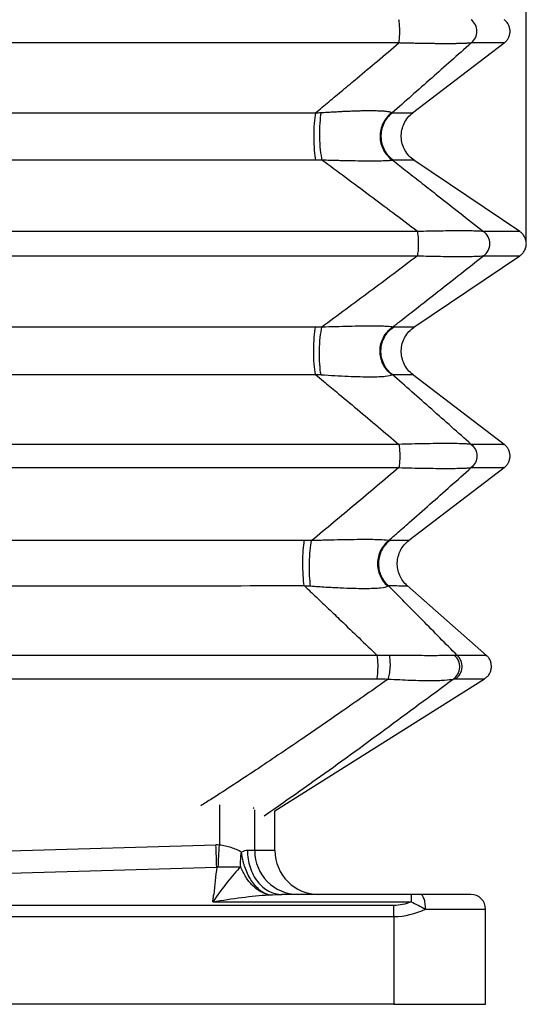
# Model space of a CAD drawing. Header units: millimetres. Extents: x 0 to 838, y 0 to 648.
# Tile 11 of 21: x 346 to 415, y 282 to 416. Entities that reach past the tile are written whole.
import ezdxf

# ---------------------------------------------------------------- set-up
doc = ezdxf.new("R2010")
doc.units = ezdxf.units.MM
doc.header["$LTSCALE"] = 3
doc.layers.add('DIMENSIONS', color=140, linetype='Continuous', lineweight=25)
doc.styles.add('SLDTEXTSTYLE0', font='TXT', dxfattribs={"width": 0.7})
doc.dimstyles.new('SLDDIMSTYLE1', dxfattribs={"dimtxt": 6.474023, "dimasz": 9.906, "dimexe": 0, "dimexo": 0.0625, "dimgap": 1.618506, "dimtad": 0, "dimtih": 1, "dimtoh": 1, "dimdec": 1, "dimrnd": 1e-09, "dimzin": 12, "dimdsep": 46, "dimtxsty": 'SLDTEXTSTYLE0', "dimsah": 1, "dimcen": 0.09, "dimadec": 0, "dimazin": 3, "dimtfac": 1, "dimtdec": 1, "dimtofl": 0, "dimtmove": 0, "dimatfit": 3, "dimfxl": 0, "dimfrac": 2, "dimtolj": 1, "dimtzin": 12, "dimarcsym": 0})

# ---------------------------------------------------------------- blocks, each defined once
blk = doc.blocks.new('_D_5')
at = {"layer": 'DIMENSIONS'}
for p, q in [((274.94, 389.37), (274.94, 549.14)), ((414.78, 389.37), (414.78, 549.14)), ((274.94, 539.61), (327.05, 539.61)), ((335.82, 539.61), (333.65, 539.61)), ((333.65, 539.61), (333.65, 529.32)), ((355.06, 539.61), (357.23, 539.61)), ((357.23, 539.61), (357.23, 529.32)), ((414.78, 539.61), (363.83, 539.61)), ((333.65, 529.32), (335.82, 529.32)), ((357.23, 529.32), (355.06, 529.32))]:
    blk.add_line(p, q, dxfattribs=at)
for points in [[(274.94, 539.61), (284.85, 538.09), (284.85, 541.14)], [(414.78, 539.61), (404.88, 541.14), (404.88, 538.09)]]:
    blk.add_solid(points, dxfattribs=at)
at = {"layer": 'DIMENSIONS', "char_height": 6.35, "attachment_point": 1, "style": 'SLDTEXTSTYLE0'}
for s, insert in [('139.8', (333.13, 549.25)), ('5.51', (335.82, 537.51))]:
    blk.add_mtext(s, dxfattribs=dict(at, insert=insert))

msp = doc.modelspace()

# ---------------------------------------------------------------- linework, layer by layer
for p, q in [((399.26, 403.29), (411.78, 412.84)), ((413.9, 387.09), (399.45, 396.84)), ((399.45, 374.03), (413.91, 383.78)), ((411.78, 358.02), (399.26, 367.58)), ((398.71, 344.87), (411.78, 354.84)), ((409.37, 329.19), (398.5, 338.74)), ((380.47, 307.97), (409.1, 326.01)), ((372.88, 308.8), (372.88, 303.3)), ((377.6, 308.36), (377.51, 308.33)), ((377.6, 308.36), (377.52, 308.32)), ((377.56, 308.29), (377.6, 308.36)), ((377.58, 308.28), (377.6, 308.36)), ((377.72, 302.55), (377.72, 308.13)), ((380.47, 302.55), (380.47, 307.97)), ((372.42, 303.3), (344.22, 302.45)), ((377.72, 302.55), (376.71, 302.55)), ((380.47, 302.55), (377.72, 302.55)), ((344.22, 299.45), (372.52, 300.3)), ((399.06, 296.55), (381.42, 296.55)), ((399.06, 296.55), (399.06, 295.55)), ((407.22, 296.55), (400.34, 296.55)), ((396.72, 295.04), (291.72, 295.04)), ((371.99, 295.55), (399.06, 295.55)), ((401.02, 294.55), (409.22, 294.55)), ((409.22, 281.55), (409.22, 294.55)), ((291.72, 293.54), (396.72, 293.54)), ((396.72, 293.54), (396.72, 281.55)), ((396.72, 281.55), (291.72, 281.55)), ((396.72, 281.55), (409.22, 281.55))]:
    msp.add_line(p, q)
at = {"flags": 128}
msp.add_lwpolyline([(371.99, 295.55), (372.01, 295.67), (372.02, 295.8), (372.04, 295.92), (372.05, 296.05), (372.07, 296.17), (372.08, 296.3), (372.1, 296.42), (372.11, 296.55)], dxfattribs=at)
for centre, radius, start, end in [((385.97, 318.54), 55.5, 89.0614, 89.9637), ((384.45, 292.83), 52.05, 88.8652, 89.9605), ((372.59, 297.78), 5.53, 86.9841, 91.7385), ((383.67, 302.5), 5.96, 179.5669, 269.5602), ((386.47, 302.55), 6, 180, 270), ((407.22, 294.55), 2, 0, 90)]:
    msp.add_arc(centre, radius, start, end)
for points, knots in [([(397.38, 412.84), (397.42, 413.03), (397.45, 413.27), (397.5, 413.82), (397.51, 414.13), (397.51, 414.74), (397.5, 415.04), (397.45, 415.59), (397.42, 415.84), (397.38, 416.02)], [0, 0, 0, 0, 0.25, 0.25, 0.5, 0.5, 0.75, 0.75, 1, 1, 1, 1]), ([(407.27, 412.84), (407.51, 413.03), (407.7, 413.27), (407.97, 413.82), (408.04, 414.13), (408.04, 414.74), (407.97, 415.04), (407.7, 415.59), (407.51, 415.84), (407.27, 416.02)], [0, 0, 0, 0, 0.25, 0.25, 0.5, 0.5, 0.75, 0.75, 1, 1, 1, 1]), ([(411.78, 412.84), (411.89, 412.94), (412.13, 413.15), (412.37, 413.54), (412.53, 413.97), (412.58, 414.43), (412.53, 414.89), (412.37, 415.33), (412.13, 415.72), (411.89, 415.92), (411.78, 416.02)], [0, 0, 0, 0, 0.125002, 0.25, 0.375, 0.499998, 0.624998, 0.749997, 0.874998, 1, 1, 1, 1]), ([(397.38, 412.84), (380.05, 412.84), (362.45, 412.84), (327.27, 412.84), (309.68, 412.84), (292.35, 412.84)], [0, 0, 0, 0, 0.5, 0.5, 1, 1, 1, 1]), ([(385.99, 403.29), (386.6, 403.8), (387.86, 404.84), (389.76, 406.43), (391.97, 408.28), (394.52, 410.42), (396.4, 412.02), (397.38, 412.84)], [0, 0, 0, 0, 0.1616796, 0.3285072, 0.5004611, 0.7420854, 1, 1, 1, 1]), ([(407.27, 412.84), (406.34, 412.02), (404.54, 410.42), (401.82, 408.01), (399.15, 405.65), (397.35, 404.06), (396.47, 403.29)], [0, 0, 0, 0, 0.257909, 0.499539, 0.755551, 1, 1, 1, 1]), ([(407.27, 412.84), (407.24, 412.84), (407.18, 412.83), (407.09, 412.82), (406.98, 412.81), (406.87, 412.8), (406.74, 412.8), (406.61, 412.79), (406.47, 412.78), (406.32, 412.77), (406.17, 412.77), (406, 412.76), (405.83, 412.76), (405.64, 412.75), (405.45, 412.75), (405.25, 412.75), (405.05, 412.74), (404.83, 412.74), (404.61, 412.74), (404.38, 412.74), (404.14, 412.74), (403.89, 412.74), (403.63, 412.74), (403.37, 412.74), (403.1, 412.74), (402.82, 412.74), (402.54, 412.74), (402.24, 412.75), (401.94, 412.75), (401.63, 412.75), (401.32, 412.76), (400.99, 412.76), (400.66, 412.77), (400.33, 412.77), (399.98, 412.78), (399.63, 412.79), (399.27, 412.8), (398.91, 412.8), (398.53, 412.81), (398.15, 412.82), (397.77, 412.83), (397.51, 412.84), (397.38, 412.84)], [0, 0, 0, 0, 0.027017, 0.053735, 0.080168, 0.106329, 0.13223, 0.157887, 0.183313, 0.208524, 0.233534, 0.258358, 0.283013, 0.307515, 0.331879, 0.356123, 0.380263, 0.404315, 0.428298, 0.452229, 0.476124, 0.500002, 0.523879, 0.547773, 0.571703, 0.595685, 0.619736, 0.643875, 0.668118, 0.692482, 0.716983, 0.741638, 0.766463, 0.791474, 0.816685, 0.842112, 0.867769, 0.893671, 0.919832, 0.946265, 0.972983, 1, 1, 1, 1]), ([(411.69, 412.84), (411.71, 412.84), (411.76, 412.84), (411.04, 412.84), (409.63, 412.84), (408.06, 412.84), (407.27, 412.84)], [0, 0, 0, 0, 0.142736, 0.428498, 0.714253, 1, 1, 1, 1]), ([(386.76, 403.33), (386.9, 403.34), (387.16, 403.36), (387.56, 403.39), (387.95, 403.41), (388.33, 403.43), (388.7, 403.45), (389.06, 403.47), (389.41, 403.49), (389.76, 403.51), (390.1, 403.52), (390.43, 403.54), (390.75, 403.55), (391.07, 403.56), (391.37, 403.57), (391.67, 403.58), (391.96, 403.59), (392.24, 403.6), (392.52, 403.6), (392.78, 403.61), (393.04, 403.61), (393.28, 403.61), (393.59, 403.61), (393.96, 403.61), (394.35, 403.6), (394.72, 403.59), (395.05, 403.58), (395.35, 403.55), (395.61, 403.53), (395.84, 403.5), (396.04, 403.47), (396.2, 403.43), (396.32, 403.38), (396.38, 403.35), (396.41, 403.33)], [0, 0, 0, 0, 0.027051, 0.053655, 0.07983, 0.105592, 0.130959, 0.155951, 0.180587, 0.204887, 0.228873, 0.252566, 0.27599, 0.299167, 0.322123, 0.344883, 0.367471, 0.389915, 0.412241, 0.434477, 0.456649, 0.478787, 0.500918, 0.542992, 0.585195, 0.627717, 0.670742, 0.714452, 0.759016, 0.804599, 0.851353, 0.899419, 0.948927, 1, 1, 1, 1]), ([(303.74, 403.29), (304.32, 403.29), (305.48, 403.29), (307.23, 403.29), (308.98, 403.3), (310.74, 403.3), (312.5, 403.3), (314.27, 403.3), (316.04, 403.3), (317.81, 403.3), (319.59, 403.3), (321.37, 403.31), (323.16, 403.31), (324.95, 403.31), (326.74, 403.31), (328.54, 403.31), (330.34, 403.31), (332.14, 403.31), (333.95, 403.31), (335.76, 403.31), (337.57, 403.31), (339.39, 403.31), (341.21, 403.31), (343.04, 403.31), (345.42, 403.31), (348.35, 403.31), (351.82, 403.31), (355.29, 403.31), (358.75, 403.31), (362.19, 403.31), (365.63, 403.31), (369.05, 403.31), (372.46, 403.3), (375.86, 403.3), (379.25, 403.3), (382.62, 403.29), (384.87, 403.29), (385.99, 403.29)], [0, 0, 0, 0, 0.0213253, 0.042689, 0.0640911, 0.0855314, 0.1070099, 0.1285263, 0.1500806, 0.1716726, 0.1933023, 0.2149695, 0.2366741, 0.258416, 0.280195, 0.3020111, 0.3238641, 0.3457539, 0.3676803, 0.3896433, 0.4116426, 0.4336783, 0.4557501, 0.477858, 0.5000017, 0.5422477, 0.5843913, 0.6264316, 0.6683677, 0.7101987, 0.7519237, 0.7935419, 0.8350524, 0.8764543, 0.9177468, 0.958929, 1, 1, 1, 1]), ([(385.99, 403.29), (385.92, 402.91), (385.86, 402.4), (385.79, 401.27), (385.77, 400.64), (385.78, 399.39), (385.8, 398.76), (385.88, 397.66), (385.94, 397.18), (386.01, 396.83)], [0, 0, 0, 0, 0.25, 0.25, 0.5, 0.5, 0.75, 0.75, 1, 1, 1, 1]), ([(385.99, 403.29), (386.12, 403.3), (386.38, 403.31), (386.63, 403.33), (386.76, 403.33)], [0, 0, 0, 0, 0.501359, 1, 1, 1, 1]), ([(386.76, 403.33), (386.69, 402.96), (386.63, 402.45), (386.56, 401.32), (386.55, 400.68), (386.57, 399.42), (386.6, 398.79), (386.72, 397.68), (386.79, 397.2), (386.88, 396.84)], [0, 0, 0, 0, 0.25, 0.25, 0.5, 0.5, 0.75, 0.75, 1, 1, 1, 1]), ([(396.41, 403.33), (395.91, 402.96), (395.5, 402.45), (394.95, 401.32), (394.81, 400.68), (394.83, 399.42), (394.99, 398.79), (395.58, 397.68), (396.01, 397.2), (396.52, 396.84)], [0, 0, 0, 0, 0.25, 0.25, 0.5, 0.5, 0.75, 0.75, 1, 1, 1, 1]), ([(396.47, 403.29), (395.98, 402.91), (395.58, 402.4), (395.05, 401.27), (394.92, 400.64), (394.96, 399.39), (395.12, 398.76), (395.72, 397.66), (396.14, 397.18), (396.66, 396.83)], [0, 0, 0, 0, 0.25, 0.25, 0.5, 0.5, 0.75, 0.75, 1, 1, 1, 1]), ([(396.41, 403.33), (396.42, 403.33), (396.44, 403.31), (396.46, 403.3), (396.47, 403.29)], [0, 0, 0, 0, 0.498638, 1, 1, 1, 1]), ([(396.47, 403.29), (397.04, 403.29), (398.18, 403.3), (399.03, 403.31), (399.4, 403.31), (399.29, 403.31), (399.29, 403.31)], [0, 0, 0, 0, 0.332739, 0.666175, 0.999969, 1, 1, 1, 1]), ([(399.48, 396.82), (399.23, 397.01), (398.73, 397.4), (398.18, 398.19), (397.82, 399.07), (397.68, 400.01), (397.77, 400.97), (398.08, 401.87), (398.58, 402.69), (399.05, 403.1), (399.29, 403.31)], [0, 0, 0, 0, 0.125001, 0.250003, 0.375004, 0.500003, 0.625003, 0.750001, 0.875001, 1, 1, 1, 1]), ([(386.01, 396.83), (385.42, 396.83), (384.24, 396.83), (382.46, 396.83), (380.68, 396.83), (378.91, 396.83), (377.13, 396.82), (375.35, 396.82), (373.56, 396.82), (371.78, 396.82), (369.99, 396.82), (368.21, 396.82), (366.42, 396.82), (364.63, 396.82), (362.84, 396.82), (361.05, 396.82), (359.26, 396.82), (357.47, 396.82), (355.68, 396.82), (353.88, 396.82), (352.09, 396.82), (350.3, 396.82), (348.5, 396.82), (346.71, 396.82), (344.91, 396.82), (343.12, 396.82), (341.32, 396.82), (339.52, 396.82), (337.73, 396.82), (335.93, 396.82), (334.14, 396.82), (332.34, 396.82), (330.55, 396.82), (328.75, 396.82), (326.96, 396.82), (325.17, 396.82), (323.37, 396.82), (321.58, 396.82), (319.79, 396.82), (318, 396.82), (316.21, 396.82), (314.42, 396.82), (312.64, 396.82), (310.85, 396.83), (309.06, 396.83), (307.28, 396.83), (305.5, 396.83), (304.31, 396.83), (303.72, 396.83)], [0, 0, 0, 0, 0.0216732, 0.0433506, 0.0650323, 0.0867181, 0.108408, 0.1301018, 0.1517994, 0.1735008, 0.1952059, 0.2169145, 0.2386266, 0.260342, 0.2820608, 0.3037827, 0.3255077, 0.3472357, 0.3689666, 0.3907003, 0.4124367, 0.4341757, 0.4559173, 0.4776613, 0.4994076, 0.5211562, 0.5429069, 0.5646597, 0.5864145, 0.6081711, 0.6299295, 0.6516895, 0.6734511, 0.6952142, 0.7169787, 0.7387445, 0.7605115, 0.7822796, 0.8040486, 0.8258186, 0.8475894, 0.869361, 0.8911331, 0.9129058, 0.9346789, 0.9564524, 0.9782261, 1, 1, 1, 1]), ([(386.88, 396.84), (386.74, 396.84), (386.45, 396.83), (386.16, 396.83), (386.01, 396.83)], [0, 0, 0, 0, 0.4999545, 1, 1, 1, 1]), ([(399.93, 387.09), (398.81, 387.94), (396.65, 389.57), (393.37, 392.03), (390.14, 394.44), (387.95, 396.05), (386.88, 396.84)], [0, 0, 0, 0, 0.259346, 0.499506, 0.756235, 1, 1, 1, 1]), ([(396.52, 396.84), (396.51, 396.83), (396.48, 396.83), (396.43, 396.81), (396.37, 396.8), (396.3, 396.79), (396.21, 396.78), (396.12, 396.77), (396.02, 396.76), (395.91, 396.75), (395.79, 396.75), (395.48, 396.73), (394.85, 396.71), (393.69, 396.7), (392.26, 396.71), (390.94, 396.73), (389.9, 396.75), (389.19, 396.77), (388.45, 396.79), (387.68, 396.81), (387.15, 396.83), (386.88, 396.84)], [0, 0, 0, 0, 0.027065, 0.053692, 0.0799, 0.105705, 0.131126, 0.156182, 0.180893, 0.20528, 0.229364, 0.253168, 0.378213, 0.499125, 0.620312, 0.745512, 0.793675, 0.843041, 0.89378, 0.946051, 1, 1, 1, 1]), ([(396.52, 396.84), (397.19, 396.32), (398.54, 395.26), (400.61, 393.64), (403, 391.76), (405.78, 389.57), (407.85, 387.94), (408.93, 387.09)], [0, 0, 0, 0, 0.161059, 0.3279, 0.500494, 0.740638, 1, 1, 1, 1]), ([(396.66, 396.83), (396.64, 396.83), (396.6, 396.83), (396.55, 396.84), (396.52, 396.84)], [0, 0, 0, 0, 0.500045, 1, 1, 1, 1]), ([(399.48, 396.82), (399.42, 396.82), (399.29, 396.82), (398.35, 396.82), (397.22, 396.83), (396.66, 396.83)], [0, 0, 0, 0, 0.333786, 0.667242, 1, 1, 1, 1]), ([(399.93, 387.09), (390.87, 387.09), (381.71, 387.09), (367.91, 387.09), (363.3, 387.09), (354.09, 387.09), (349.47, 387.09), (340.26, 387.09), (335.64, 387.09), (326.42, 387.09), (321.82, 387.09), (308.02, 387.09), (298.86, 387.09), (289.79, 387.09)], [0, 0, 0, 0, 0.25, 0.25, 0.375, 0.375, 0.5, 0.5, 0.625, 0.625, 0.75, 0.75, 1, 1, 1, 1]), ([(408.93, 387.09), (408.81, 387.1), (408.66, 387.12), (408.29, 387.14), (408.07, 387.15), (407.55, 387.16), (407.26, 387.17), (406.6, 387.18), (406.22, 387.18), (405.42, 387.18), (404.98, 387.18), (404.06, 387.17), (403.58, 387.16), (402.08, 387.14), (401.01, 387.12), (399.93, 387.09)], [0, 0, 0, 0, 0.125, 0.125, 0.25, 0.25, 0.375, 0.375, 0.5, 0.5, 0.625, 0.625, 0.75, 0.75, 1, 1, 1, 1]), ([(399.93, 383.77), (399.98, 383.96), (400.02, 384.21), (400.08, 384.78), (400.09, 385.11), (400.09, 385.76), (400.08, 386.08), (400.02, 386.66), (399.98, 386.91), (399.93, 387.09)], [0, 0, 0, 0, 0.25, 0.25, 0.5, 0.5, 0.75, 0.75, 1, 1, 1, 1]), ([(408.93, 383.77), (409.19, 383.96), (409.42, 384.21), (409.72, 384.78), (409.8, 385.11), (409.8, 385.76), (409.72, 386.08), (409.42, 386.66), (409.19, 386.91), (408.93, 387.09)], [0, 0, 0, 0, 0.25, 0.25, 0.5, 0.5, 0.75, 0.75, 1, 1, 1, 1]), ([(413.9, 387.09), (413.84, 387.09), (413.73, 387.09), (412.75, 387.09), (411.23, 387.09), (409.7, 387.09), (408.93, 387.09)], [0, 0, 0, 0, 0.24985, 0.500001, 0.750133, 1, 1, 1, 1]), ([(413.9, 383.77), (414.03, 383.87), (414.29, 384.08), (414.57, 384.49), (414.75, 384.94), (414.81, 385.43), (414.75, 385.92), (414.57, 386.38), (414.29, 386.79), (414.03, 386.99), (413.9, 387.09)], [0, 0, 0, 0, 0.125002, 0.2500026, 0.3750012, 0.500001, 0.6249988, 0.7499984, 0.8749994, 1, 1, 1, 1]), ([(289.79, 383.77), (298.86, 383.77), (308.02, 383.77), (321.82, 383.77), (326.42, 383.77), (335.64, 383.77), (340.26, 383.77), (349.47, 383.77), (354.09, 383.77), (363.3, 383.77), (367.91, 383.77), (381.71, 383.77), (390.87, 383.77), (399.93, 383.77)], [0, 0, 0, 0, 0.25, 0.25, 0.375, 0.375, 0.5, 0.5, 0.625, 0.625, 0.75, 0.75, 1, 1, 1, 1]), ([(399.93, 383.77), (398.85, 382.96), (396.69, 381.32), (393.44, 378.88), (390.17, 376.45), (387.98, 374.83), (386.88, 374.03)], [0, 0, 0, 0, 0.249663, 0.499506, 0.749619, 1, 1, 1, 1]), ([(396.52, 374.03), (396.92, 374.34), (397.95, 375.14), (400.02, 376.76), (402.72, 378.88), (405.83, 381.32), (407.9, 382.96), (408.93, 383.77)], [0, 0, 0, 0, 0.095923, 0.250384, 0.500494, 0.750535, 1, 1, 1, 1]), ([(399.93, 383.77), (401.01, 383.75), (402.08, 383.72), (403.58, 383.7), (404.06, 383.69), (404.98, 383.69), (405.42, 383.68), (406.22, 383.68), (406.6, 383.69), (407.26, 383.69), (407.55, 383.7), (408.07, 383.72), (408.29, 383.73), (408.66, 383.75), (408.81, 383.76), (408.93, 383.77)], [0, 0, 0, 0, 0.25, 0.25, 0.375, 0.375, 0.5, 0.5, 0.625, 0.625, 0.75, 0.75, 0.875, 0.875, 1, 1, 1, 1]), ([(408.93, 383.77), (409.7, 383.77), (411.23, 383.77), (412.75, 383.77), (413.73, 383.77), (413.84, 383.77), (413.9, 383.77)], [0, 0, 0, 0, 0.249867, 0.499999, 0.75015, 1, 1, 1, 1]), ([(386.01, 374.03), (372.42, 374.04), (358.64, 374.05), (331.08, 374.05), (317.3, 374.04), (303.72, 374.03)], [0, 0, 0, 0, 0.5, 0.5, 1, 1, 1, 1]), ([(385.99, 367.57), (385.92, 367.96), (385.86, 368.46), (385.79, 369.59), (385.77, 370.23), (385.78, 371.48), (385.8, 372.1), (385.88, 373.2), (385.94, 373.68), (386.01, 374.03)], [0, 0, 0, 0, 0.25, 0.25, 0.5, 0.5, 0.75, 0.75, 1, 1, 1, 1]), ([(386.76, 367.53), (386.69, 367.91), (386.63, 368.41), (386.56, 369.55), (386.55, 370.18), (386.57, 371.45), (386.6, 372.07), (386.72, 373.19), (386.79, 373.67), (386.88, 374.03)], [0, 0, 0, 0, 0.25, 0.25, 0.5, 0.5, 0.75, 0.75, 1, 1, 1, 1]), ([(396.52, 374.03), (396.41, 374.07), (396.13, 374.1), (395.42, 374.14), (395.14, 374.15), (394.47, 374.16), (394.08, 374.16), (393.21, 374.16), (392.73, 374.16), (391.7, 374.15), (391.16, 374.14), (390, 374.11), (389.4, 374.1), (388.16, 374.07), (387.52, 374.05), (386.88, 374.03)], [0, 0, 0, 0, 0.25, 0.25, 0.375, 0.375, 0.5, 0.5, 0.625, 0.625, 0.75, 0.75, 0.875, 0.875, 1, 1, 1, 1]), ([(396.41, 367.53), (395.91, 367.91), (395.5, 368.41), (394.95, 369.55), (394.81, 370.18), (394.83, 371.45), (394.99, 372.07), (395.58, 373.19), (396.01, 373.67), (396.52, 374.03)], [0, 0, 0, 0, 0.25, 0.25, 0.5, 0.5, 0.75, 0.75, 1, 1, 1, 1]), ([(396.47, 367.57), (395.98, 367.96), (395.58, 368.46), (395.05, 369.59), (394.92, 370.23), (394.96, 371.48), (395.12, 372.1), (395.72, 373.2), (396.14, 373.68), (396.66, 374.03)], [0, 0, 0, 0, 0.25, 0.25, 0.5, 0.5, 0.75, 0.75, 1, 1, 1, 1]), ([(399.48, 374.05), (399.42, 374.05), (399.29, 374.05), (398.35, 374.04), (397.22, 374.04), (396.66, 374.03)], [0, 0, 0, 0, 0.333786, 0.667242, 1, 1, 1, 1]), ([(399.29, 367.55), (399.05, 367.76), (398.58, 368.18), (398.08, 369), (397.77, 369.9), (397.68, 370.85), (397.82, 371.79), (398.18, 372.68), (398.73, 373.46), (399.23, 373.85), (399.48, 374.05)], [0, 0, 0, 0, 0.124999, 0.249999, 0.374997, 0.499997, 0.624996, 0.749997, 0.874999, 1, 1, 1, 1]), ([(303.74, 367.57), (317.32, 367.56), (331.09, 367.55), (358.63, 367.55), (372.41, 367.56), (385.99, 367.57)], [0, 0, 0, 0, 0.5, 0.5, 1, 1, 1, 1]), ([(385.99, 367.57), (386.35, 367.27), (387.31, 366.48), (389.22, 364.89), (391.71, 362.81), (394.55, 360.42), (396.44, 358.82), (397.38, 358.02)], [0, 0, 0, 0, 0.095713, 0.250359, 0.500461, 0.750558, 1, 1, 1, 1]), ([(386.76, 367.53), (387.4, 367.49), (388.04, 367.45), (389.28, 367.38), (389.88, 367.35), (391.03, 367.3), (391.58, 367.29), (392.61, 367.26), (393.09, 367.25), (393.96, 367.25), (394.34, 367.26), (395.01, 367.29), (395.3, 367.3), (396.01, 367.38), (396.28, 367.45), (396.41, 367.53)], [0, 0, 0, 0, 0.125, 0.125, 0.25, 0.25, 0.375, 0.375, 0.5, 0.5, 0.625, 0.625, 0.75, 0.75, 1, 1, 1, 1]), ([(407.27, 358.02), (406.37, 358.82), (404.57, 360.42), (401.87, 362.81), (399.17, 365.2), (397.37, 366.78), (396.47, 367.57)], [0, 0, 0, 0, 0.2496804, 0.499539, 0.7496425, 1, 1, 1, 1]), ([(396.47, 367.57), (397.03, 367.57), (398.16, 367.56), (399.1, 367.55), (399.23, 367.55), (399.29, 367.55)], [0, 0, 0, 0, 0.332761, 0.666219, 1, 1, 1, 1]), ([(397.38, 358.02), (388.75, 358.02), (380.03, 358.02), (362.5, 358.02), (353.68, 358.02), (336.04, 358.02), (327.23, 358.02), (309.69, 358.02), (300.97, 358.02), (292.35, 358.02)], [0, 0, 0, 0, 0.25, 0.25, 0.5, 0.5, 0.75, 0.75, 1, 1, 1, 1]), ([(407.27, 358.02), (407.14, 358.04), (406.98, 358.05), (406.58, 358.08), (406.34, 358.09), (405.78, 358.11), (405.46, 358.12), (404.73, 358.13), (404.32, 358.13), (403.43, 358.13), (402.95, 358.13), (401.94, 358.12), (401.41, 358.11), (400.3, 358.09), (399.73, 358.08), (398.57, 358.05), (397.97, 358.04), (397.38, 358.02)], [0, 0, 0, 0, 0.125, 0.125, 0.25, 0.25, 0.375, 0.375, 0.5, 0.5, 0.625, 0.625, 0.75, 0.75, 0.875, 0.875, 1, 1, 1, 1]), ([(397.38, 358.02), (397.42, 357.84), (397.45, 357.59), (397.5, 357.04), (397.51, 356.74), (397.51, 356.13), (397.5, 355.82), (397.45, 355.27), (397.42, 355.03), (397.38, 354.84)], [0, 0, 0, 0, 0.25, 0.25, 0.5, 0.5, 0.75, 0.75, 1, 1, 1, 1]), ([(407.27, 358.02), (407.51, 357.84), (407.7, 357.59), (407.97, 357.04), (408.04, 356.74), (408.04, 356.13), (407.97, 355.82), (407.7, 355.27), (407.51, 355.03), (407.27, 354.84)], [0, 0, 0, 0, 0.25, 0.25, 0.5, 0.5, 0.75, 0.75, 1, 1, 1, 1]), ([(411.69, 358.02), (411.7, 358.02), (411.76, 358.02), (411.04, 358.02), (409.63, 358.02), (408.05, 358.02), (407.27, 358.02)], [0, 0, 0, 0, 0.143085, 0.429361, 0.715112, 1, 1, 1, 1]), ([(411.78, 354.84), (411.89, 354.94), (412.13, 355.15), (412.37, 355.54), (412.53, 355.97), (412.58, 356.43), (412.53, 356.89), (412.37, 357.33), (412.13, 357.72), (411.89, 357.92), (411.78, 358.02)], [0, 0, 0, 0, 0.125002, 0.2500029, 0.3750021, 0.5000021, 0.6249998, 0.7499999, 0.8749985, 1, 1, 1, 1]), ([(292.35, 354.84), (300.97, 354.84), (309.69, 354.84), (327.23, 354.84), (336.04, 354.84), (353.68, 354.84), (362.5, 354.84), (380.03, 354.84), (388.75, 354.84), (397.38, 354.84)], [0, 0, 0, 0, 0.25, 0.25, 0.5, 0.5, 0.75, 0.75, 1, 1, 1, 1]), ([(397.38, 354.84), (396.39, 354.01), (394.42, 352.34), (391.45, 349.84), (388.47, 347.35), (386.48, 345.7), (385.48, 344.87)], [0, 0, 0, 0, 0.249658, 0.499505, 0.749618, 1, 1, 1, 1]), ([(395.99, 344.87), (396.35, 345.19), (397.29, 346.01), (399.17, 347.67), (401.63, 349.84), (404.45, 352.34), (406.33, 354.01), (407.27, 354.84)], [0, 0, 0, 0, 0.095822, 0.250385, 0.500495, 0.75055, 1, 1, 1, 1]), ([(397.38, 354.84), (397.97, 354.83), (398.57, 354.81), (399.73, 354.79), (400.3, 354.77), (401.41, 354.76), (401.94, 354.75), (402.95, 354.74), (403.43, 354.74), (404.32, 354.74), (404.73, 354.74), (405.46, 354.75), (405.78, 354.76), (406.34, 354.77), (406.58, 354.79), (406.98, 354.81), (407.14, 354.83), (407.27, 354.84)], [0, 0, 0, 0, 0.125, 0.125, 0.25, 0.25, 0.375, 0.375, 0.5, 0.5, 0.625, 0.625, 0.75, 0.75, 0.875, 0.875, 1, 1, 1, 1]), ([(407.27, 354.84), (408.05, 354.84), (409.63, 354.84), (411.04, 354.84), (411.76, 354.84), (411.7, 354.84), (411.69, 354.84)], [0, 0, 0, 0, 0.284888, 0.570639, 0.856915, 1, 1, 1, 1]), ([(384.48, 344.88), (371.39, 344.89), (358.13, 344.89), (331.6, 344.89), (318.34, 344.89), (305.24, 344.88)], [0, 0, 0, 0, 0.5, 0.5, 1, 1, 1, 1]), ([(384.46, 338.73), (384.4, 339.12), (384.35, 339.61), (384.29, 340.68), (384.28, 341.27), (384.28, 342.44), (384.3, 343.02), (384.37, 344.06), (384.42, 344.52), (384.48, 344.88)], [0, 0, 0, 0, 0.25, 0.25, 0.5, 0.5, 0.75, 0.75, 1, 1, 1, 1]), ([(385.34, 338.68), (385.28, 339.06), (385.23, 339.55), (385.17, 340.63), (385.17, 341.22), (385.19, 342.4), (385.23, 342.99), (385.33, 344.04), (385.4, 344.51), (385.48, 344.87)], [0, 0, 0, 0, 0.25, 0.25, 0.5, 0.5, 0.75, 0.75, 1, 1, 1, 1]), ([(395.99, 344.87), (395.86, 344.91), (395.56, 344.95), (394.78, 344.99), (394.47, 345), (393.73, 345.01), (393.31, 345.01), (392.37, 345.01), (391.84, 345.01), (390.72, 345), (390.13, 344.99), (388.87, 344.96), (388.21, 344.95), (386.86, 344.91), (386.17, 344.89), (385.48, 344.87)], [0, 0, 0, 0, 0.25, 0.25, 0.375, 0.375, 0.5, 0.5, 0.625, 0.625, 0.75, 0.75, 0.875, 0.875, 1, 1, 1, 1]), ([(395.99, 344.87), (395.53, 344.51), (395.15, 344.04), (394.63, 342.99), (394.49, 342.4), (394.46, 341.22), (394.58, 340.63), (395.05, 339.55), (395.41, 339.06), (395.86, 338.68)], [0, 0, 0, 0, 0.25, 0.25, 0.5, 0.5, 0.75, 0.75, 1, 1, 1, 1]), ([(396.14, 344.88), (395.68, 344.52), (395.3, 344.06), (394.77, 343.02), (394.62, 342.44), (394.58, 341.27), (394.69, 340.68), (395.15, 339.61), (395.5, 339.12), (395.93, 338.73)], [0, 0, 0, 0, 0.25, 0.25, 0.5, 0.5, 0.75, 0.75, 1, 1, 1, 1]), ([(398.74, 344.89), (398.69, 344.89), (398.57, 344.89), (397.7, 344.89), (396.66, 344.88), (396.14, 344.88)], [0, 0, 0, 0, 0.333748, 0.667194, 1, 1, 1, 1]), ([(398.53, 338.71), (398.32, 338.92), (397.9, 339.34), (397.47, 340.12), (397.21, 340.97), (397.14, 341.85), (397.27, 342.73), (397.59, 343.56), (398.07, 344.31), (398.52, 344.7), (398.74, 344.89)], [0, 0, 0, 0, 0.124999, 0.250006, 0.374998, 0.500008, 0.625001, 0.750002, 0.875003, 1, 1, 1, 1]), ([(305.27, 338.73), (318.35, 338.72), (331.61, 338.71), (358.12, 338.71), (371.37, 338.72), (384.46, 338.73)], [0, 0, 0, 0, 0.5, 0.5, 1, 1, 1, 1]), ([(384.46, 338.73), (385.01, 338.2), (386.13, 337.15), (387.8, 335.56), (389.74, 333.71), (391.95, 331.58), (393.61, 329.99), (394.43, 329.19)], [0, 0, 0, 0, 0.166935, 0.333745, 0.500439, 0.750308, 1, 1, 1, 1]), ([(385.34, 338.68), (386.03, 338.63), (386.72, 338.58), (388.07, 338.5), (388.73, 338.47), (389.98, 338.41), (390.57, 338.39), (391.69, 338.36), (392.22, 338.35), (393.17, 338.35), (393.59, 338.36), (394.32, 338.39), (394.63, 338.41), (395.42, 338.49), (395.72, 338.58), (395.86, 338.68)], [0, 0, 0, 0, 0.125, 0.125, 0.25, 0.25, 0.375, 0.375, 0.5, 0.5, 0.625, 0.625, 0.75, 0.75, 1, 1, 1, 1]), ([(405.35, 329.19), (404.56, 329.99), (402.99, 331.59), (400.63, 333.98), (398.58, 336.05), (397.01, 337.64), (396.23, 338.43), (395.93, 338.73)], [0, 0, 0, 0, 0.251809, 0.499561, 0.749659, 0.90469, 1, 1, 1, 1]), ([(395.93, 338.73), (396.45, 338.73), (397.5, 338.72), (398.28, 338.71), (398.63, 338.71), (398.53, 338.71), (398.53, 338.71)], [0, 0, 0, 0, 0.33279, 0.666219, 0.999976, 1, 1, 1, 1]), ([(394.43, 329.19), (378.12, 329.2), (361.49, 329.2), (336.55, 329.2), (328.23, 329.2), (311.68, 329.19), (303.45, 329.19), (295.29, 329.19)], [0, 0, 0, 0, 0.5, 0.5, 0.75, 0.75, 1, 1, 1, 1]), ([(394.39, 326), (394.44, 326.17), (394.47, 326.4), (394.52, 326.92), (394.54, 327.23), (394.55, 327.84), (394.54, 328.15), (394.5, 328.73), (394.47, 328.98), (394.43, 329.19)], [0, 0, 0, 0, 0.25, 0.25, 0.5, 0.5, 0.75, 0.75, 1, 1, 1, 1]), ([(395.95, 325.97), (396.01, 326.14), (396.07, 326.37), (396.16, 326.92), (396.2, 327.23), (396.23, 327.85), (396.23, 328.17), (396.19, 328.75), (396.16, 329), (396.11, 329.2)], [0, 0, 0, 0, 0.25, 0.25, 0.5, 0.5, 0.75, 0.75, 1, 1, 1, 1]), ([(404.97, 329.2), (404.69, 329.19), (404.3, 329.18), (403.51, 329.17), (403.22, 329.17), (402.56, 329.16), (402.2, 329.16), (401.41, 329.16), (400.99, 329.16), (400.11, 329.17), (399.64, 329.17), (398.19, 329.18), (397.15, 329.19), (396.11, 329.2)], [0, 0, 0, 0, 0.25, 0.25, 0.375, 0.375, 0.5, 0.5, 0.625, 0.625, 0.75, 0.75, 1, 1, 1, 1]), ([(404.81, 325.97), (405.06, 326.14), (405.28, 326.37), (405.59, 326.92), (405.68, 327.23), (405.71, 327.85), (405.65, 328.17), (405.4, 328.75), (405.21, 329), (404.97, 329.2)], [0, 0, 0, 0, 0.25, 0.25, 0.5, 0.5, 0.75, 0.75, 1, 1, 1, 1]), ([(405.11, 326), (405.37, 326.17), (405.58, 326.4), (405.9, 326.92), (405.99, 327.23), (406.04, 327.84), (405.99, 328.15), (405.76, 328.73), (405.58, 328.98), (405.35, 329.19)], [0, 0, 0, 0, 0.25, 0.25, 0.5, 0.5, 0.75, 0.75, 1, 1, 1, 1]), ([(409.27, 329.2), (409.29, 329.2), (409.33, 329.2), (408.69, 329.2), (407.45, 329.19), (406.05, 329.19), (405.35, 329.19)], [0, 0, 0, 0, 0.143042, 0.429251, 0.715002, 1, 1, 1, 1]), ([(409.1, 326), (409.22, 326.1), (409.47, 326.28), (409.76, 326.65), (409.95, 327.08), (410.04, 327.54), (410.03, 328), (409.9, 328.45), (409.68, 328.87), (409.46, 329.09), (409.35, 329.2)], [0, 0, 0, 0, 0.125002, 0.250003, 0.375002, 0.500002, 0.625, 0.75, 0.874998, 1, 1, 1, 1]), ([(295.33, 326), (303.48, 326), (311.71, 326), (328.24, 326), (336.55, 326), (361.48, 326), (378.1, 326), (394.39, 326)], [0, 0, 0, 0, 0.25, 0.25, 0.5, 0.5, 1, 1, 1, 1]), ([(395.95, 325.97), (393.93, 324.56), (389.98, 321.78), (383.94, 317.62), (377.92, 313.57), (373.35, 310.55), (370.85, 308.97), (370.36, 308.65)], [0, 0, 0, 0, 0.23973, 0.469905, 0.712212, 0.943317, 1, 1, 1, 1]), ([(379, 307.29), (381.37, 308.94), (386.87, 312.77), (395.44, 319.04), (401.69, 323.67), (404.81, 325.97)], [0, 0, 0, 0, 0.275304, 0.638613, 1, 1, 1, 1]), ([(395.95, 325.97), (396.99, 325.91), (398.03, 325.86), (399.48, 325.8), (399.94, 325.79), (400.82, 325.77), (401.24, 325.76), (402.03, 325.76), (402.39, 325.77), (403.05, 325.79), (403.34, 325.8), (404.14, 325.86), (404.53, 325.91), (404.81, 325.97)], [0, 0, 0, 0, 0.25, 0.25, 0.375, 0.375, 0.5, 0.5, 0.625, 0.625, 0.75, 0.75, 1, 1, 1, 1]), ([(405.11, 326), (405.81, 326), (407.2, 326), (408.44, 326), (409.08, 326), (409.03, 326), (409.02, 326)], [0, 0, 0, 0, 0.284977, 0.570703, 0.856884, 1, 1, 1, 1]), ([(372.52, 300.3), (372.51, 300.76), (372.49, 301.25), (372.45, 302.26), (372.44, 302.78), (372.42, 303.3)], [0, 0, 0, 0, 0.5, 0.5, 1, 1, 1, 1]), ([(372.73, 300.32), (372.75, 300.77), (372.78, 301.26), (372.82, 302.26), (372.85, 302.78), (372.88, 303.3)], [0, 0, 0, 0, 0.5, 0.5, 1, 1, 1, 1]), ([(375.9, 302.34), (375.48, 302.58), (375, 302.79), (374.23, 303.04), (373.97, 303.11), (373.43, 303.22), (373.15, 303.27), (372.88, 303.3)], [0, 0, 0, 0, 0.5, 0.5, 0.75, 0.75, 1, 1, 1, 1]), ([(379.63, 296.5), (379.58, 296.51), (379.49, 296.54), (379.37, 296.58), (379.25, 296.63), (379.15, 296.68), (379.06, 296.72), (378.88, 296.81), (378.64, 296.96), (378.21, 297.29), (377.72, 297.79), (377.17, 298.54), (376.71, 299.37), (376.4, 300.13), (376.22, 300.72), (376.11, 301.13), (376.02, 301.53), (375.95, 301.94), (375.92, 302.21), (375.9, 302.34)], [0, 0, 0, 0, 0.026662, 0.051, 0.073012, 0.092695, 0.110053, 0.125087, 0.191205, 0.250139, 0.382725, 0.500002, 0.629552, 0.749867, 0.801538, 0.852187, 0.902002, 0.951195, 1, 1, 1, 1]), ([(376.71, 302.55), (376.71, 301.76), (376.83, 300.98), (377.31, 299.53), (377.66, 298.86), (378.53, 297.75), (379.05, 297.3), (380.19, 296.7), (380.8, 296.55), (381.42, 296.55)], [0, 0, 0, 0, 0.25, 0.25, 0.5, 0.5, 0.75, 0.75, 1, 1, 1, 1]), ([(375.8, 300.34), (375.24, 299.78), (374.61, 299.04), (373.32, 297.41), (372.66, 296.5), (371.99, 295.55)], [0, 0, 0, 0, 0.5, 0.5, 1, 1, 1, 1]), ([(372.73, 300.32), (373.01, 300.32), (373.29, 300.32), (373.83, 300.33), (374.1, 300.33), (374.88, 300.33), (375.37, 300.34), (375.8, 300.34)], [0, 0, 0, 0, 0.25, 0.25, 0.5, 0.5, 1, 1, 1, 1]), ([(379.63, 296.5), (379.24, 296.58), (378.85, 296.73), (378.1, 297.16), (377.74, 297.45), (377.07, 298.12), (376.76, 298.51), (376.22, 299.37), (375.99, 299.84), (375.8, 300.34)], [0, 0, 0, 0, 0.25, 0.25, 0.5, 0.5, 0.75, 0.75, 1, 1, 1, 1]), ([(371.99, 295.55), (373.31, 295.77), (374.64, 295.97), (377.21, 296.3), (378.48, 296.43), (379.63, 296.5)], [0, 0, 0, 0, 0.5, 0.5, 1, 1, 1, 1]), ([(401.02, 294.55), (401.02, 294.81), (401.01, 295.07), (400.94, 295.55), (400.89, 295.78), (400.76, 296.15), (400.68, 296.3), (400.52, 296.5), (400.43, 296.55), (400.34, 296.55)], [0, 0, 0, 0, 0.25, 0.25, 0.5, 0.5, 0.75, 0.75, 1, 1, 1, 1]), ([(399.06, 295.55), (399.36, 295.4), (399.69, 295.23), (400.35, 294.9), (400.69, 294.72), (401.02, 294.55)], [0, 0, 0, 0, 0.5, 0.5, 1, 1, 1, 1])]:
    msp.add_open_spline(points, degree=3, knots=knots)
for points in [[(396.66, 374.03), (396.62, 374.03), (396.57, 374.03), (396.52, 374.03)], [(385.99, 367.57), (386.25, 367.56), (386.51, 367.55), (386.76, 367.53)], [(396.41, 367.53), (396.43, 367.55), (396.45, 367.56), (396.47, 367.57)], [(396.14, 344.88), (396.09, 344.88), (396.05, 344.88), (395.99, 344.87)], [(384.46, 338.73), (384.75, 338.72), (385.05, 338.7), (385.34, 338.68)], [(395.86, 338.68), (395.88, 338.7), (395.91, 338.72), (395.93, 338.73)], [(396.11, 329.2), (395.56, 329.21), (395, 329.2), (394.43, 329.19)], [(405.35, 329.19), (405.24, 329.2), (405.11, 329.21), (404.97, 329.2)], [(394.39, 326), (394.92, 326), (395.44, 325.99), (395.95, 325.97)], [(404.81, 325.97), (404.92, 325.99), (405.02, 326), (405.11, 326)], [(375.8, 300.34), (375.76, 300.98), (375.79, 301.66), (375.9, 302.34)], [(376.71, 302.55), (376.47, 302.55), (376.2, 302.46), (375.9, 302.34)], [(372.52, 300.3), (372.39, 299.05), (372.25, 297.8), (372.11, 296.55)], [(372.52, 300.3), (372.59, 300.32), (372.66, 300.32), (372.73, 300.32)], [(379.63, 296.5), (380.29, 296.53), (380.89, 296.55), (381.42, 296.55)], [(400.34, 296.55), (399.95, 296.55), (399.51, 296.55), (399.06, 296.55)], [(399.06, 295.55), (398.3, 295.21), (397.51, 295.04), (396.72, 295.04)], [(396.72, 293.54), (396.72, 294.07), (396.72, 294.59), (396.72, 295.04)], [(396.72, 293.54), (398.19, 293.54), (399.65, 293.89), (401.02, 294.55)]]:
    msp.add_open_spline(points, degree=3)
at = {"layer": 'DIMENSIONS'}
msp.add_line((414.78, 385.56), (414.78, 390.31), dxfattribs=at)

# ---------------------------------------------------------------- dimensions: what is measured, and where the dimension line sits
dim = msp.add_linear_dim(base=(414.78, 539.61), p1=(274.94, 385.56), p2=(414.78, 385.56), angle=0, dimstyle='SLDDIMSTYLE1', dxfattribs=at)
dim.commit()
dim.dimension.update_dxf_attribs({"geometry": '_D_5', "text_midpoint": (345.44, 539.61), "dimtype": 160})

doc.saveas('drawing.dxf')
